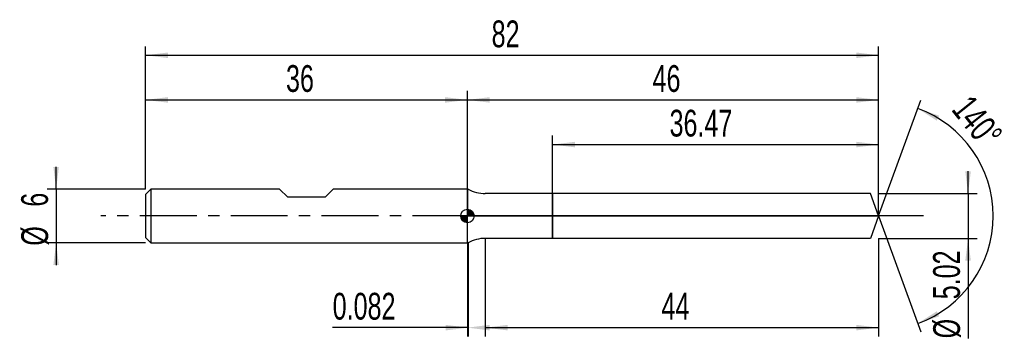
# Model space of a CAD drawing. Extents: x -14 to 96, y -14 to 22.
import ezdxf
from ezdxf.enums import TextEntityAlignment as Align

# ---------------------------------------------------------------- set-up
doc = ezdxf.new("R2010")
doc.units = 0
doc.linetypes.add('CENTER', pattern=[10.16, 6.35, -1.27, 1.27, -1.27])
doc.layers.get('0').update_dxf_attribs({"linetype": 'CONTINUOUS'})
for name, color, linetype in [('1', 4, 'CONTINUOUS'), ('2', 7, 'CONTINUOUS'), ('4', 2, 'CENTER'), ('CUT', 1, 'CONTINUOUS'), ('NOCUT', 7, 'CONTINUOUS'), ('SK1', 4, 'CONTINUOUS'), ('SK2', 7, 'CONTINUOUS'), ('SK4', 2, 'CENTER')]:
    doc.layers.add(name, color=color, linetype=linetype)
doc.dimstyles.new('SLDDIMSTYLE0', dxfattribs={"dimtxt": 3, "dimasz": 2.5, "dimexe": 0, "dimexo": 0.0625, "dimgap": 0.75, "dimtad": 1, "dimrnd": 1e-09, "dimzin": 12, "dimsah": 1, "dimcen": 0.09, "dimazin": 3, "dimtfac": 1, "dimtofl": 0, "dimtmove": 0, "dimatfit": 3})
doc.dimstyles.new('SLDDIMSTYLE1', dxfattribs={"dimtxt": 3, "dimasz": 2.5, "dimexe": 0, "dimexo": 0.0625, "dimgap": 0.75, "dimtad": 1, "dimrnd": 1e-09, "dimzin": 12, "dimsah": 1, "dimcen": 0.09, "dimazin": 3, "dimtfac": 1, "dimtmove": 0, "dimatfit": 3})
doc.dimstyles.new('SLDDIMSTYLE2', dxfattribs={"dimtxt": 3, "dimasz": 2.5, "dimexe": 0, "dimexo": 0.0625, "dimgap": 0.75, "dimtad": 1, "dimrnd": 1e-09, "dimsah": 1, "dimcen": 0.09, "dimazin": 3, "dimtfac": 1, "dimtofl": 0, "dimtmove": 0, "dimatfit": 3})
doc.dimstyles.new('SLDDIMSTYLE3', dxfattribs={"dimtxt": 3, "dimasz": 2.5, "dimexe": 0, "dimexo": 0.0625, "dimgap": 0.75, "dimtad": 1, "dimzin": 12, "dimsah": 1, "dimcen": 0.09, "dimazin": 3, "dimtfac": 1, "dimtofl": 0, "dimtmove": 0, "dimatfit": 3})

# ---------------------------------------------------------------- blocks, each defined once
blk = doc.blocks.new('_D')
at = {"layer": '2'}
for p, q in [((38, -2.51), (38, -13.51)), ((82, -2.51), (82, -13.51)), ((38, -12.51), (82, -12.51))]:
    blk.add_line(p, q, dxfattribs=at)
for points in [[(38, -12.51), (40.5, -12.82), (40.5, -12.2)], [(82, -12.51), (79.5, -12.2), (79.5, -12.82)]]:
    blk.add_solid(points, dxfattribs=at)
at = {"layer": '2', "width": 0.7}
blk.add_text('44', height=3, dxfattribs=at).set_placement((57.71, -12.51), align=Align.BOTTOM_LEFT)
blk = doc.blocks.new('_D_1')
at = {"layer": '2'}
for p, q in [((92, 2.51), (92, 5.01)), ((82, 2.51), (93, 2.51)), ((92, 2.51), (92, -2.51)), ((82, -2.51), (93, -2.51)), ((92, -2.51), (92, -13.71))]:
    blk.add_line(p, q, dxfattribs=at)
for points in [[(92, 2.51), (92.31, 5.01), (91.69, 5.01)], [(92, -2.51), (91.69, -5.01), (92.31, -5.01)]]:
    blk.add_solid(points, dxfattribs=at)
at = {"layer": '2', "width": 0.7}
for s, p in [('5.02', (91.99, -9.33)), ('%%c', (92, -13.71))]:
    blk.add_text(s, height=3, rotation=90, dxfattribs=at).set_placement(p, align=Align.BOTTOM_LEFT)
blk = doc.blocks.new('_D_2')
at = {"layer": '2'}
for p, q in [((36, -3), (36, -13.51)), ((36.08, -3), (36.08, -13.51)), ((36, -12.51), (20.93, -12.51)), ((36.08, -12.51), (36, -12.51))]:
    blk.add_line(p, q, dxfattribs=at)
for points in [[(36.08, -12.51), (33.58, -12.2), (33.58, -12.82)], [(36, -12.51), (38.5, -12.82), (38.5, -12.2)]]:
    blk.add_solid(points, dxfattribs=at)
at = {"layer": '2', "width": 0.7}
blk.add_text('0.082', height=3, dxfattribs=at).set_placement((20.93, -12.51), align=Align.BOTTOM_LEFT)
blk = doc.blocks.new('_D_3')
at = {"layer": '2'}
for p, q in [((45.53, 2.51), (45.53, 9)), ((82, 2.51), (82, 9)), ((45.53, 8), (82, 8))]:
    blk.add_line(p, q, dxfattribs=at)
for points in [[(45.53, 8), (48.03, 7.69), (48.03, 8.31)], [(82, 8), (79.5, 8.31), (79.5, 7.69)]]:
    blk.add_solid(points, dxfattribs=at)
at = {"layer": '2', "width": 0.7}
blk.add_text('36.47', height=3, dxfattribs=at).set_placement((58.61, 8), align=Align.BOTTOM_LEFT)
blk = doc.blocks.new('_D_4')
at = {"layer": '2'}
for q in [(86.72, 12.97), (86.72, -12.97)]:
    blk.add_line((82, 0), q, dxfattribs=at)
blk.add_arc((82, 0), 12.81, 290.0088, 69.9912, dxfattribs=at)
for points in [[(86.38, 12.03), (88.5, 10.68), (88.77, 11.24)], [(86.38, -12.03), (88.77, -11.24), (88.5, -10.68)]]:
    blk.add_solid(points, dxfattribs=at)
at = {"layer": '2', "width": 0.7}
blk.add_text('140°', height=3, rotation=-51.3402, dxfattribs=at).set_placement((89.34, 11.33), align=Align.BOTTOM_LEFT)
blk = doc.blocks.new('_D_5')
at = {"layer": 'SK2'}
for p, q in [((0, 3), (0, 19)), ((82, 3), (82, 19)), ((0, 18), (82, 18))]:
    blk.add_line(p, q, dxfattribs=at)
for points in [[(0, 18), (2.5, 17.69), (2.5, 18.31)], [(82, 18), (79.5, 18.31), (79.5, 17.69)]]:
    blk.add_solid(points, dxfattribs=at)
at = {"layer": 'SK2', "width": 0.7}
blk.add_text('82', height=3, dxfattribs=at).set_placement((38.71, 18), align=Align.BOTTOM_LEFT)
blk = doc.blocks.new('_D_6')
at = {"layer": 'SK2'}
for p, q in [((0, 3), (0, 14)), ((36, 3), (36, 14)), ((0, 13), (36, 13))]:
    blk.add_line(p, q, dxfattribs=at)
for points in [[(0, 13), (2.5, 12.69), (2.5, 13.31)], [(36, 13), (33.5, 13.31), (33.5, 12.69)]]:
    blk.add_solid(points, dxfattribs=at)
at = {"layer": 'SK2', "width": 0.7}
blk.add_text('36', height=3, dxfattribs=at).set_placement((15.71, 13), align=Align.BOTTOM_LEFT)
blk = doc.blocks.new('_D_7')
at = {"layer": 'SK2'}
for p, q in [((36, 0), (36, 14)), ((82, 0), (82, 14)), ((36, 13), (82, 13))]:
    blk.add_line(p, q, dxfattribs=at)
for points in [[(36, 13), (38.5, 12.69), (38.5, 13.31)], [(82, 13), (79.5, 13.31), (79.5, 12.69)]]:
    blk.add_solid(points, dxfattribs=at)
at = {"layer": 'SK2', "width": 0.7}
blk.add_text('46', height=3, dxfattribs=at).set_placement((56.71, 13), align=Align.BOTTOM_LEFT)
blk = doc.blocks.new('_D_8')
at = {"layer": 'SK2'}
for p, q in [((-10, 3), (-10, 5.5)), ((0, 3), (-11, 3)), ((-10, 3), (-10, -3)), ((0, -3), (-11, -3)), ((-10, -3), (-10, -5.5))]:
    blk.add_line(p, q, dxfattribs=at)
for points in [[(-10, 3), (-9.69, 5.5), (-10.31, 5.5)], [(-10, -3), (-10.31, -5.5), (-9.69, -5.5)]]:
    blk.add_solid(points, dxfattribs=at)
at = {"layer": 'SK2', "width": 0.7}
for s, p in [('6', (-10.01, 1.04)), ('%%c', (-10, -3.33))]:
    blk.add_text(s, height=3, rotation=90, dxfattribs=at).set_placement(p, align=Align.BOTTOM_LEFT)
blk = doc.blocks.new('*U11')
at = {"color": 0, "linetype": 'CONTINUOUS'}
for points in [[(0, 0), (0, 0.75), (0.15, 0)], [(0.15, 0), (0, 0.75), (0.15, 0.74)], [(0.15, 0), (0.15, 0.74), (0.29, 0)], [(0.29, 0), (0.15, 0.74), (0.29, 0.69)], [(0.29, 0), (0.29, 0.69), (0.42, 0)], [(0.42, 0), (0.29, 0.69), (0.42, 0.62)], [(0.42, 0), (0.42, 0.62), (0.53, 0)], [(0.53, 0), (0.42, 0.62), (0.53, 0.53)], [(0.53, 0), (0.53, 0.53), (0.62, 0)], [(0.62, 0), (0.53, 0.53), (0.62, 0.42)], [(0.62, 0), (0.62, 0.42), (0.69, 0)], [(0.69, 0), (0.62, 0.42), (0.69, 0.29)], [(0.69, 0), (0.69, 0.29), (0.74, 0)], [(0.74, 0), (0.69, 0.29), (0.74, 0.15)], [(0.74, 0), (0.74, 0.15), (0.75, 0)]]:
    blk.add_solid(points, dxfattribs=at)
blk = doc.blocks.new('*U12')
at = {"color": 0, "linetype": 'CONTINUOUS'}
for points in [[(-0.74, -0.13), (-0.75, 0), (-0.74, 0)], [(-0.74, -0.13), (-0.74, 0), (-0.7, -0.26)], [(-0.7, -0.26), (-0.74, 0), (-0.7, 0)], [(-0.7, -0.26), (-0.7, 0), (-0.65, -0.38)], [(-0.65, -0.38), (-0.7, 0), (-0.65, 0)], [(-0.65, -0.38), (-0.65, 0), (-0.57, -0.48)], [(-0.57, -0.48), (-0.65, 0), (-0.57, 0)], [(-0.57, -0.48), (-0.57, 0), (-0.48, -0.57)], [(-0.48, -0.57), (-0.57, 0), (-0.48, 0)], [(-0.48, -0.57), (-0.48, 0), (-0.38, -0.65)], [(-0.38, -0.65), (-0.48, 0), (-0.38, 0)], [(-0.38, -0.65), (-0.38, 0), (-0.26, -0.7)], [(-0.26, -0.7), (-0.38, 0), (-0.26, 0)], [(-0.26, -0.7), (-0.26, 0), (-0.13, -0.74)], [(-0.13, -0.74), (-0.26, 0), (-0.13, 0)], [(-0.13, -0.74), (-0.13, 0), (0, -0.75)], [(0, -0.75), (-0.13, 0), (0, 0)]]:
    blk.add_solid(points, dxfattribs=at)
blk = doc.blocks.new('SW_DOWELSYMBOL_0')
at = {"layer": 'SK1', "color": 0}
blk.add_circle((0, 0), 0.75, dxfattribs=at)
at = {"color": 0, "linetype": 'CONTINUOUS'}
for name in ['*U12', '*U11']:
    blk.add_blockref(name, (0, 0), dxfattribs=at)

msp = doc.modelspace()

# ---------------------------------------------------------------- linework, layer by layer
at = {"layer": '1'}
for p, q in [((36.082, 3), (36, 3)), ((36, 3), (36, 0)), ((45.53, 2.51), (38, 2.51)), ((81.086, 2.51), (45.53, 2.51)), ((45.53, 2.51), (45.53, 0)), ((45.53, 0), (45.53, 2.51)), ((82, 0), (81.086, 2.51)), ((36, -3), (36, 0)), ((45.53, -2.51), (45.53, 0)), ((45.53, 0), (45.53, -2.51)), ((82, 0), (81.086, -2.51)), ((36.082, -3), (36, -3)), ((45.53, -2.51), (38, -2.51)), ((81.086, -2.51), (45.53, -2.51))]:
    msp.add_line(p, q, dxfattribs=at)
for centre, start, end in [((38, 6.51), 241.34224, 270), ((38, -6.51), 90, 118.65776)]:
    msp.add_arc(centre, 4, start, end, dxfattribs=at)
at = {"layer": '4'}
msp.add_line((82, 0), (36, 0), dxfattribs=at)
at = {"layer": 'CUT'}
for p, q in [((81.086, 2.51), (45.53, 2.51)), ((45.53, 2.51), (45.53, 0)), ((82, 0), (81.086, 2.51)), ((45.53, 0), (82, 0))]:
    msp.add_line(p, q, dxfattribs=at)
at = {"layer": 'NOCUT'}
for p, q in [((36.082, 3), (36, 3)), ((36, 3), (36, 0)), ((45.53, 2.51), (38, 2.51)), ((45.53, 0), (45.53, 2.51)), ((36, 0), (45.53, 0))]:
    msp.add_line(p, q, dxfattribs=at)
msp.add_arc((38, 6.51), 4, 241.34224, 270, dxfattribs=at)
at = {"layer": 'SK1'}
for p, q in [((0.6, 3), (0, 2.4)), ((0, 2.4), (0, 0)), ((15, 3), (0.6, 3)), ((0.6, 3), (0.6, -3)), ((15.9, 2.1), (15, 3)), ((21, 3), (20.1, 2.1)), ((36, 3), (21, 3)), ((20.1, 2.1), (15.9, 2.1)), ((0, 0), (0, -2.4)), ((0, -2.4), (0.6, -3)), ((0.6, -3), (36, -3))]:
    msp.add_line(p, q, dxfattribs=at)
msp.add_circle((36, 0), 0.75, dxfattribs=at)
at = {"layer": 'SK4'}
msp.add_line((87, 0), (-5, 0), dxfattribs=at)

# ---------------------------------------------------------------- block references
at = {"layer": 'SK1'}
msp.add_blockref('SW_DOWELSYMBOL_0', (36, 0), dxfattribs=at)

# ---------------------------------------------------------------- texts
at = {"layer": 'SK2', "width": 0.7}
msp.add_text('AP1', height=0.05, dxfattribs=at).set_placement((36, -0.018), align=Align.BOTTOM_LEFT)

# ---------------------------------------------------------------- dimensions: what is measured, and where the dimension line sits
at = {"layer": '2'}
dim = msp.add_angular_dim_2l(base=(94.806, 0), line1=((82, 0), (81.086, 2.51)), line2=((81.086, -2.51), (82, 0)), dimstyle='SLDDIMSTYLE3', dxfattribs=at)
dim.commit()
dim.dimension.update_dxf_attribs({"geometry": '_D_4', "text_midpoint": (92, 8), "dimtype": 162})
for base, p1, p2, dimstyle, picture, middle in [((82, 8), (45.53, 2.51), (82, 2.51), 'SLDDIMSTYLE0', '_D_3', (63.765, 8)), ((36, -12.51), (36.082, -3), (36, -3), 'SLDDIMSTYLE2', '_D_2', (26.082, -12.51)), ((82, -12.51), (38, -2.51), (82, -2.51), 'SLDDIMSTYLE0', '_D', (60, -12.51))]:
    dim = msp.add_linear_dim(base=base, p1=p1, p2=p2, dimstyle=dimstyle, dxfattribs=at)
    dim.commit()
    dim.dimension.update_dxf_attribs({"geometry": picture, "text_midpoint": middle, "dimtype": 160})
dim = msp.add_linear_dim(base=(92, -2.51), p1=(82, 2.51), p2=(82, -2.51), angle=90, text='%%c<>', dimstyle='SLDDIMSTYLE1', dxfattribs=at)
dim.commit()
dim.dimension.update_dxf_attribs({"geometry": '_D_1', "text_midpoint": (92, -7.51), "dimtype": 160})
at = {"layer": 'SK2'}
for base, p1, p2, picture, middle in [((82, 18), (0, 3), (82, 3), '_D_5', (41, 18)), ((36, 13), (0, 3), (36, 3), '_D_6', (18, 13)), ((82, 13), (36, 0), (82, 0), '_D_7', (59, 13))]:
    dim = msp.add_linear_dim(base=base, p1=p1, p2=p2, dimstyle='SLDDIMSTYLE0', dxfattribs=at)
    dim.commit()
    dim.dimension.update_dxf_attribs({"geometry": picture, "text_midpoint": middle, "dimtype": 160})
dim = msp.add_linear_dim(base=(-10, -3), p1=(0, 3), p2=(0, -3), angle=90, text='%%c<>', dimstyle='SLDDIMSTYLE1', dxfattribs=at)
dim.commit()
dim.dimension.update_dxf_attribs({"geometry": '_D_8', "text_midpoint": (-10, 0), "dimtype": 160})

doc.saveas('drawing.dxf')
